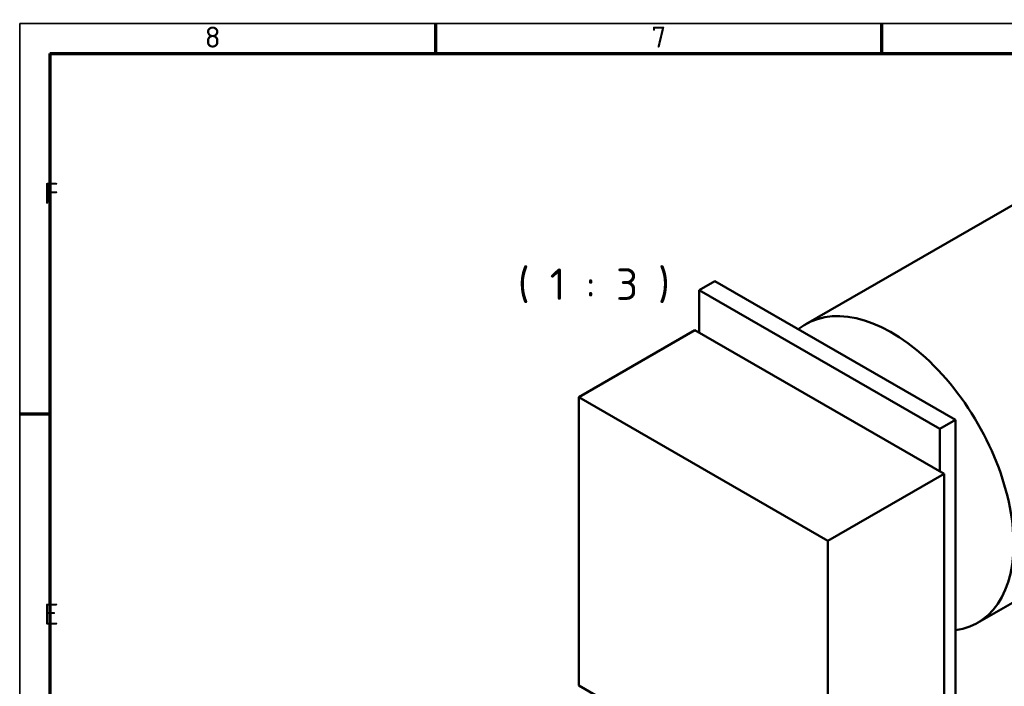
# Model space of a CAD drawing. Header units: millimetres. Extents: x 12 to 1472, y 12 to 1039.
# Tile 4 of 6: x 12 to 422, y 762 to 1039. Entities that reach past the tile are written whole.
import ezdxf

# ---------------------------------------------------------------- set-up
doc = ezdxf.new("R2010")
doc.units = ezdxf.units.MM
doc.header["$LTSCALE"] = 2.5
doc.layers.get('0').update_dxf_attribs({"lineweight": 25})
for name, color, linetype, lineweight in [('Rahmen (ISO)', 7, 'Continuous', 70), ('Sichtbar (ISO)', 7, 'Continuous', 50), ('Symbol (ISO)', 7, 'Continuous', 25)]:
    doc.layers.add(name, color=color, linetype=linetype, lineweight=lineweight)
doc.styles.add('Bezeichnungstext (DIN)', font='isocpeur.ttf')
doc.styles.add('Notiztext (DIN)', font='isocpeur.ttf')

# ---------------------------------------------------------------- blocks, each defined once
blk = doc.blocks.new('Ränder Hagen+Goebel Rahmen')
at = {"layer": 'Rahmen (ISO)', "linetype": 'Continuous', "lineweight": 35}
for q in [(5, 5), (589, 415)]:
    blk.add_line((5, 415), q, dxfattribs=at)
at = {"layer": 'Rahmen (ISO)'}
for p, q in [((74.25, 410), (74.25, 415)), ((148.5, 410), (148.5, 415)), ((10, 410), (584, 410)), ((10, 410), (10, 10)), ((10, 350), (5, 350))]:
    blk.add_line(p, q, dxfattribs=at)
at = {"layer": 'Symbol (ISO)', "char_height": 3.5, "style": 'Notiztext (DIN)'}
for s, insert, attachment_point in [('8', (37.125, 411), 8), ('7', (111.375, 411), 8), ('F', (9, 385), 7), ('E', (9, 315), 7)]:
    blk.add_mtext(s, dxfattribs=dict(at, insert=insert, attachment_point=attachment_point))

msp = doc.modelspace()

# ---------------------------------------------------------------- linework, layer by layer
at = {"layer": 'Sichtbar (ISO)'}
for p, q in [((495.73263, 1002.39833), (339.57988, 912.47595)), ((301.6869, 930.36312), (295.20509, 926.63049)), ((301.6869, 930.36312), (401.86036, 872.67706)), ((295.20509, 908.91697), (295.20509, 926.63049)), ((295.20509, 926.63049), (395.37855, 868.94443)), ((293.43732, 909.93496), (245.11836, 882.10992)), ((293.43732, 909.93496), (397.14632, 850.21292)), ((245.11836, 882.10992), (245.11836, 762.20301)), ((348.82735, 822.38788), (245.11836, 882.10992)), ((567.26058, 878.18804), (411.10783, 788.26565)), ((401.86036, 872.67706), (395.37855, 868.94443)), ((401.86036, 872.67706), (401.86036, 743.2321)), ((395.37855, 868.94443), (395.37855, 851.23091)), ((397.14632, 850.21292), (348.82735, 822.38788)), ((397.14632, 850.21292), (397.14632, 737.1189)), ((348.82735, 822.38788), (348.82735, 702.48097)), ((348.82735, 702.48097), (245.11836, 762.20301))]:
    msp.add_line(p, q, dxfattribs=at)
msp.add_ellipse((375.34386, 850.3708), major_axis=(35.76398, -62.10515), ratio=0.578093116, start_param=6.050387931, end_param=9.515879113, dxfattribs=at)

# ---------------------------------------------------------------- block references
at = {"xscale": 2.5, "yscale": 2.5, "zscale": 2.5}
msp.add_blockref('Ränder Hagen+Goebel Rahmen', (0, 0), dxfattribs=at)

# ---------------------------------------------------------------- texts
at = {"layer": 'Symbol (ISO)', "insert": (203.05989, 921.24143), "char_height": 13.1249994, "attachment_point": 7, "style": 'Bezeichnungstext (DIN)'}
msp.add_mtext('  ( 1 : 3 )', dxfattribs=at)

doc.saveas('drawing.dxf')
